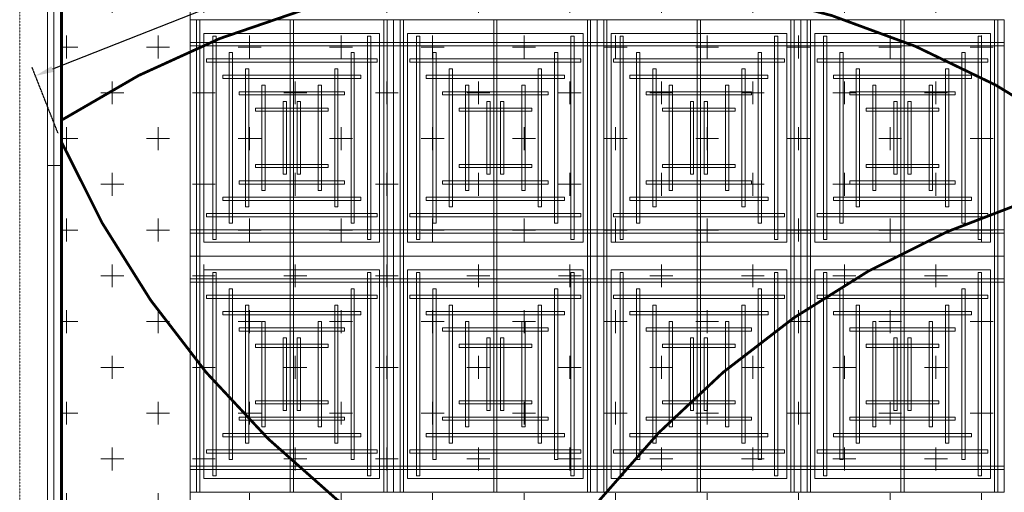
# Model space of a CAD drawing. Header units: millimetres. Extents: x 149250 to 222845, y -30669 to 18303.
# Tile 29 of 36: x 200153 to 205532, y 12381 to 14963. Entities that reach past the tile are written whole.
import ezdxf

# ---------------------------------------------------------------- set-up
doc = ezdxf.new("R2010")
doc.units = ezdxf.units.MM
doc.header["$MEASUREMENT"] = 0
doc.header["$PDMODE"] = 3
doc.linetypes.add('( Hidden )', pattern=[0.375, 0.25, -0.125])
doc.linetypes.add('IRISH HOUSE_FF46_HYD AIRPORT_HVAC DUCTING LAYOUT 3$0$( Dashed )', pattern=[0.75, 0.5, -0.25])
doc.layers.get('0').update_dxf_attribs({"lineweight": 5})
doc.layers.get('Defpoints').update_dxf_attribs({"color": 2, "lineweight": 20})
for name, color, linetype, lineweight in [('A-ANNO-DIMS-30', 7, 'Continuous', 5), ('IRISH HOUSE_FF46_HYD AIRPORT_HVAC DUCTING LAYOUT 3$0$02_Elevation 00', 8, 'Continuous', 9), ('IRISH HOUSE_FF46_HYD AIRPORT_HVAC DUCTING LAYOUT 3$0$08_Hatch', 140, 'Continuous', 9), ('IRISH HOUSE_FF46_HYD AIRPORT_HVAC DUCTING LAYOUT 3$0$Ceiling', 14, 'Continuous', 9), ('IRISH HOUSE_FF46_HYD AIRPORT_HVAC DUCTING LAYOUT 3$0$Furniture', 14, 'Continuous', 9), ('IRISH HOUSE_FF46_HYD AIRPORT_HVAC DUCTING LAYOUT 3$0$Grey', 8, 'Continuous', 9)]:
    doc.layers.add(name, color=color, linetype=linetype, lineweight=lineweight)
doc.layers.add('IRISH HOUSE_FF46_HYD AIRPORT_HVAC DUCTING LAYOUT 3$0$03 Partition', color=7, linetype='Continuous', lineweight=25, true_color=0x2776bb)
doc.layers.add('M-MEP-ELPR-EQUIP', color=6, linetype='Continuous', lineweight=20, true_color=0xff00ff)
doc.layers.add('IRISH HOUSE_FF46_HYD AIRPORT_HVAC DUCTING LAYOUT 3$0$Flooring', color=8, linetype='Continuous')
doc.layers.add('IRISH HOUSE_FF46_HYD AIRPORT_HVAC DUCTING LAYOUT 3$0$RCP LAYOUT', color=9, linetype='Continuous', true_color=0x808080)
doc.styles.add('Oswald Light', font='txt')
doc.dimstyles.new('MDS-50', dxfattribs={"dimtxt": 100, "dimasz": 100, "dimexe": 50, "dimexo": 50, "dimgap": 25, "dimtad": 1, "dimdec": 0, "dimtxsty": 'Oswald Light', "dimcen": 0, "dimdle": 1.5875, "dimazin": 0, "dimtfac": 1, "dimtdec": 0, "dimtix": 1, "dimtmove": 0, "dimatfit": 0, "dimfxl": 1, "dimfrac": 2, "dimtolj": 1, "dimarcsym": 0})
pattern_1 = [(0, (215845.97, -9187), (250, 250), [125, -375]), (90, (215908.47, -9249.5), (-250, 250), [125, -375])]

# ---------------------------------------------------------------- blocks, each defined once
blk = doc.blocks.new('IRISH HOUSE_FF46_HYD AIRPORT_HVAC DUCTING LAYOUT 3$0$IRISH HOUSE-RCP LAYOUT')
at = {"color": 8, "lineweight": 0, "ltscale": 0.25, "true_color": 0x808080}
for p, q in [((736.3, 1918.2), (736.3, 8372.8)), ((736.3, 4500), (736.3, 5790.9)), ((736.3, 5790.9), (1848.5, 5790.9)), ((2960.8, 5790.9), (1848.5, 5790.9)), ((1848.5, 5790.9), (1848.5, 4500)), ((1848.5, 5790.9), (1848.5, 4500)), ((2960.8, 4500), (2960.8, 5790.9)), ((2960.8, 5790.9), (4073.1, 5790.9)), ((2960.8, 4500), (2960.8, 5790.9)), ((4073.1, 5790.9), (4073.1, 4500)), ((5185.4, 5790.9), (4073.1, 5790.9)), ((4073.1, 5790.9), (4073.1, 4500)), ((5185.4, 4500), (5185.4, 5790.9)), ((812.5, 4576.2), (812.5, 5714.7)), ((812.5, 5714.7), (1772.3, 5714.7)), ((1772.3, 5714.7), (1772.3, 4576.2)), ((2884.6, 5714.7), (1924.7, 5714.7)), ((1924.7, 5714.7), (1924.7, 4576.2)), ((2884.6, 4576.2), (2884.6, 5714.7)), ((3037, 4576.2), (3037, 5714.7)), ((3037, 5714.7), (3996.9, 5714.7)), ((3996.9, 5714.7), (3996.9, 4576.2)), ((5109.2, 5714.7), (4149.3, 5714.7)), ((4149.3, 5714.7), (4149.3, 4576.2)), ((5109.2, 4576.2), (5109.2, 5714.7)), ((1772.3, 4576.2), (812.5, 4576.2)), ((1924.7, 4576.2), (2884.6, 4576.2)), ((3996.9, 4576.2), (3037, 4576.2)), ((4149.3, 4576.2), (5109.2, 4576.2)), ((1848.5, 4500), (736.3, 4500)), ((736.3, 4500), (736.3, 3209.1)), ((1848.5, 4500), (736.3, 4500)), ((1848.5, 4500), (2960.8, 4500)), ((1848.5, 3209.1), (1848.5, 4500)), ((1848.5, 4500), (2960.8, 4500)), ((1848.5, 3209.1), (1848.5, 4500)), ((4073.1, 4500), (2960.8, 4500)), ((2960.8, 4500), (2960.8, 3209.1)), ((4073.1, 4500), (2960.8, 4500)), ((2960.8, 4500), (2960.8, 3209.1)), ((4073.1, 3209.1), (4073.1, 4500)), ((4073.1, 4500), (5185.4, 4500)), ((4073.1, 3209.1), (4073.1, 4500)), ((4073.1, 4500), (5185.4, 4500)), ((5185.4, 4500), (5185.4, 3209.1)), ((1772.3, 4423.8), (812.5, 4423.8)), ((812.5, 4423.8), (812.5, 3285.3)), ((1772.3, 3285.3), (1772.3, 4423.8)), ((1924.7, 4423.8), (2884.6, 4423.8)), ((1924.7, 3285.3), (1924.7, 4423.8)), ((2884.6, 4423.8), (2884.6, 3285.3)), ((3996.9, 4423.8), (3037, 4423.8)), ((3037, 4423.8), (3037, 3285.3)), ((3996.9, 3285.3), (3996.9, 4423.8)), ((4149.3, 4423.8), (5109.2, 4423.8)), ((4149.3, 3285.3), (4149.3, 4423.8)), ((5109.2, 4423.8), (5109.2, 3285.3)), ((812.5, 3285.3), (1772.3, 3285.3)), ((2884.6, 3285.3), (1924.7, 3285.3)), ((3037, 3285.3), (3996.9, 3285.3)), ((5109.2, 3285.3), (4149.3, 3285.3)), ((736.3, 3209.1), (1848.5, 3209.1)), ((2960.8, 3209.1), (1848.5, 3209.1)), ((2960.8, 3209.1), (4073.1, 3209.1)), ((5185.4, 3209.1), (4073.1, 3209.1))]:
    blk.add_line(p, q, dxfattribs=at)
at = {"layer": 'IRISH HOUSE_FF46_HYD AIRPORT_HVAC DUCTING LAYOUT 3$0$02_Elevation 00', "color": 8, "lineweight": 0, "ltscale": 0.25, "true_color": 0x808080}
blk.add_line((34, 4994.4), (34, -5030.7), dxfattribs=at)
at = {"layer": 'IRISH HOUSE_FF46_HYD AIRPORT_HVAC DUCTING LAYOUT 3$0$03 Partition', "color": 8, "lineweight": 0, "ltscale": 0.25, "true_color": 0x808080}
blk.add_line((-42.2, 4994.4), (-42.2, 7494.2), dxfattribs=at)
at = {"layer": 'IRISH HOUSE_FF46_HYD AIRPORT_HVAC DUCTING LAYOUT 3$0$08_Hatch', "color": 8, "lineweight": 0, "ltscale": 0.25, "true_color": 0x808080}
for p, q in [((-42.2, 4994.4), (-42.2, 7580.7)), ((34, 7504.5), (34, 4994.4)), ((34, 4994.4), (-42.2, 4994.4))]:
    blk.add_line(p, q, dxfattribs=at)
at = {"layer": 'IRISH HOUSE_FF46_HYD AIRPORT_HVAC DUCTING LAYOUT 3$0$Ceiling', "color": 8, "lineweight": 0, "ltscale": 0.25, "true_color": 0x808080}
for p, q in [((789.9, 5790.9), (772, 5790.9)), ((772, 5790.9), (772, 4500)), ((789.9, 4500), (789.9, 5790.9)), ((1283.5, 4500), (1283.5, 5790.9)), ((1283.5, 5790.9), (1301.3, 5790.9)), ((1301.3, 5790.9), (1301.3, 4500)), ((1794.9, 4500), (1794.9, 5790.9)), ((1794.9, 5790.9), (1812.8, 5790.9)), ((1812.8, 5790.9), (1812.8, 4500)), ((1902.2, 5790.9), (1884.3, 5790.9)), ((1884.3, 5790.9), (1884.3, 4500)), ((1902.2, 4500), (1902.2, 5790.9)), ((2413.6, 5790.9), (2395.8, 5790.9)), ((2395.8, 5790.9), (2395.8, 4500)), ((2413.6, 4500), (2413.6, 5790.9)), ((2907.2, 4500), (2907.2, 5790.9)), ((2907.2, 5790.9), (2925.1, 5790.9)), ((2925.1, 5790.9), (2925.1, 4500)), ((3014.4, 5790.9), (2996.6, 5790.9)), ((2996.6, 5790.9), (2996.6, 4500)), ((3014.4, 4500), (3014.4, 5790.9)), ((3508, 4500), (3508, 5790.9)), ((3508, 5790.9), (3525.9, 5790.9)), ((3525.9, 5790.9), (3525.9, 4500)), ((4019.5, 4500), (4019.5, 5790.9)), ((4019.5, 5790.9), (4037.4, 5790.9)), ((4037.4, 5790.9), (4037.4, 4500)), ((4126.7, 5790.9), (4108.9, 5790.9)), ((4108.9, 5790.9), (4108.9, 4500)), ((4126.7, 4500), (4126.7, 5790.9)), ((4638.2, 5790.9), (4620.3, 5790.9)), ((4620.3, 5790.9), (4620.3, 4500)), ((4638.2, 4500), (4638.2, 5790.9)), ((5131.8, 4500), (5131.8, 5790.9)), ((5131.8, 5790.9), (5149.6, 5790.9)), ((5149.6, 5790.9), (5149.6, 4500)), ((1848.5, 5665.8), (736.3, 5665.8)), ((736.3, 5665.8), (736.3, 5648)), ((861.4, 4589.4), (861.4, 5701.6)), ((861.4, 5701.6), (879.3, 5701.6)), ((879.3, 5701.6), (879.3, 4589.4)), ((1705.6, 4589.4), (1705.6, 5701.6)), ((1705.6, 5701.6), (1723.4, 5701.6)), ((1723.4, 5701.6), (1723.4, 4589.4)), ((1848.5, 5648), (1848.5, 5665.8)), ((1848.5, 5665.8), (2960.8, 5665.8)), ((1848.5, 5648), (1848.5, 5665.8)), ((1991.5, 5701.6), (1973.7, 5701.6)), ((1973.7, 5701.6), (1973.7, 4589.4)), ((1991.5, 4589.4), (1991.5, 5701.6)), ((2835.7, 5701.6), (2817.8, 5701.6)), ((2817.8, 5701.6), (2817.8, 4589.4)), ((2835.7, 4589.4), (2835.7, 5701.6)), ((4073.1, 5665.8), (2960.8, 5665.8)), ((2960.8, 5665.8), (2960.8, 5648)), ((2960.8, 5665.8), (2960.8, 5648)), ((3085.9, 4589.4), (3085.9, 5701.6)), ((3085.9, 5701.6), (3103.8, 5701.6)), ((3103.8, 5701.6), (3103.8, 4589.4)), ((3930.1, 4589.4), (3930.1, 5701.6)), ((3930.1, 5701.6), (3948, 5701.6)), ((3948, 5701.6), (3948, 4589.4)), ((4073.1, 5648), (4073.1, 5665.8)), ((4073.1, 5648), (4073.1, 5665.8)), ((4073.1, 5665.8), (5185.4, 5665.8)), ((4216.1, 5701.6), (4198.2, 5701.6)), ((4198.2, 5701.6), (4198.2, 4589.4)), ((4216.1, 4589.4), (4216.1, 5701.6)), ((5060.3, 5701.6), (5042.4, 5701.6)), ((5042.4, 5701.6), (5042.4, 4589.4)), ((5060.3, 4589.4), (5060.3, 5701.6)), ((5185.4, 5665.8), (5185.4, 5648)), ((736.3, 5648), (1848.5, 5648)), ((950.7, 4678.8), (950.7, 5612.2)), ((950.7, 5612.2), (968.6, 5612.2)), ((968.6, 5612.2), (968.6, 4678.8)), ((1616.2, 4678.8), (1616.2, 5612.2)), ((1616.2, 5612.2), (1634.1, 5612.2)), ((1634.1, 5612.2), (1634.1, 4678.8)), ((2960.8, 5648), (1848.5, 5648)), ((2080.9, 5612.2), (2063, 5612.2)), ((2063, 5612.2), (2063, 4678.8)), ((2080.9, 4678.8), (2080.9, 5612.2)), ((2746.4, 5612.2), (2728.5, 5612.2)), ((2728.5, 5612.2), (2728.5, 4678.8)), ((2746.4, 4678.8), (2746.4, 5612.2)), ((2960.8, 5648), (4073.1, 5648)), ((3175.3, 4678.8), (3175.3, 5612.2)), ((3175.3, 5612.2), (3193.2, 5612.2)), ((3193.2, 5612.2), (3193.2, 4678.8)), ((3840.8, 4678.8), (3840.8, 5612.2)), ((3840.8, 5612.2), (3858.6, 5612.2)), ((3858.6, 5612.2), (3858.6, 4678.8)), ((5185.4, 5648), (4073.1, 5648)), ((4305.5, 5612.2), (4287.6, 5612.2)), ((4287.6, 5612.2), (4287.6, 4678.8)), ((4305.5, 4678.8), (4305.5, 5612.2)), ((4970.9, 5612.2), (4953, 5612.2)), ((4953, 5612.2), (4953, 4678.8)), ((4970.9, 4678.8), (4970.9, 5612.2)), ((825.6, 5576.5), (825.6, 5558.6)), ((1759.1, 5576.5), (825.6, 5576.5)), ((825.6, 5558.6), (1759.1, 5558.6)), ((1759.1, 5558.6), (1759.1, 5576.5)), ((1938, 5558.6), (1938, 5576.5)), ((1938, 5576.5), (2871.5, 5576.5)), ((2871.5, 5558.6), (1938, 5558.6)), ((2871.5, 5576.5), (2871.5, 5558.6)), ((3050.2, 5576.5), (3050.2, 5558.6)), ((3983.6, 5576.5), (3050.2, 5576.5)), ((3050.2, 5558.6), (3983.6, 5558.6)), ((3983.6, 5558.6), (3983.6, 5576.5)), ((4162.6, 5558.6), (4162.6, 5576.5)), ((4162.6, 5576.5), (5096, 5576.5)), ((5096, 5558.6), (4162.6, 5558.6)), ((5096, 5576.5), (5096, 5558.6)), ((1040.1, 4768.1), (1040.1, 5522.9)), ((1040.1, 5522.9), (1058, 5522.9)), ((1058, 5522.9), (1058, 4768.1)), ((1526.8, 4768.1), (1526.8, 5522.9)), ((1526.8, 5522.9), (1544.7, 5522.9)), ((1544.7, 5522.9), (1544.7, 4768.1)), ((2170.3, 5522.9), (2152.4, 5522.9)), ((2152.4, 5522.9), (2152.4, 4768.1)), ((2170.3, 4768.1), (2170.3, 5522.9)), ((2657, 5522.9), (2639.1, 5522.9)), ((2639.1, 5522.9), (2639.1, 4768.1)), ((2657, 4768.1), (2657, 5522.9)), ((3264.7, 4768.1), (3264.7, 5522.9)), ((3264.7, 5522.9), (3282.5, 5522.9)), ((3282.5, 5522.9), (3282.5, 4768.1)), ((3751.4, 4768.1), (3751.4, 5522.9)), ((3751.4, 5522.9), (3769.3, 5522.9)), ((3769.3, 5522.9), (3769.3, 4768.1)), ((4394.8, 5522.9), (4376.9, 5522.9)), ((4376.9, 5522.9), (4376.9, 4768.1)), ((4394.8, 4768.1), (4394.8, 5522.9)), ((4881.5, 5522.9), (4863.7, 5522.9)), ((4863.7, 5522.9), (4863.7, 4768.1)), ((4881.5, 4768.1), (4881.5, 5522.9)), ((915, 5487.1), (915, 5469.2)), ((1669.7, 5487.1), (915, 5487.1)), ((915, 5469.2), (1669.7, 5469.2)), ((1669.7, 5469.2), (1669.7, 5487.1)), ((2027.4, 5469.2), (2027.4, 5487.1)), ((2027.4, 5487.1), (2782.1, 5487.1)), ((2782.1, 5469.2), (2027.4, 5469.2)), ((2782.1, 5487.1), (2782.1, 5469.2)), ((3139.5, 5487.1), (3139.5, 5469.2)), ((3894.2, 5487.1), (3139.5, 5487.1)), ((3139.5, 5469.2), (3894.2, 5469.2)), ((3894.2, 5469.2), (3894.2, 5487.1)), ((4252, 5469.2), (4252, 5487.1)), ((4252, 5487.1), (5006.7, 5487.1)), ((5006.7, 5469.2), (4252, 5469.2)), ((5006.7, 5487.1), (5006.7, 5469.2)), ((1004.4, 5397.7), (1004.4, 5379.9)), ((1580.4, 5397.7), (1004.4, 5397.7)), ((1004.4, 5379.9), (1580.4, 5379.9)), ((1129.5, 4857.5), (1129.5, 5433.5)), ((1129.5, 5433.5), (1147.3, 5433.5)), ((1147.3, 5433.5), (1147.3, 4857.5)), ((1455.3, 5433.5), (1437.4, 5433.5)), ((1437.4, 5433.5), (1437.4, 4857.5)), ((1455.3, 4857.5), (1455.3, 5433.5)), ((1580.4, 5379.9), (1580.4, 5397.7)), ((2116.7, 5379.9), (2116.7, 5397.7)), ((2116.7, 5397.7), (2692.7, 5397.7)), ((2692.7, 5379.9), (2116.7, 5379.9)), ((2241.8, 4857.5), (2241.8, 5433.5)), ((2241.8, 5433.5), (2259.7, 5433.5)), ((2259.7, 5433.5), (2259.7, 4857.5)), ((2567.6, 5433.5), (2549.8, 5433.5)), ((2549.8, 5433.5), (2549.8, 4857.5)), ((2567.6, 4857.5), (2567.6, 5433.5)), ((2692.7, 5397.7), (2692.7, 5379.9)), ((3228.9, 5397.7), (3228.9, 5379.9)), ((3804.9, 5397.7), (3228.9, 5397.7)), ((3228.9, 5379.9), (3804.9, 5379.9)), ((3354, 4857.5), (3354, 5433.5)), ((3354, 5433.5), (3371.9, 5433.5)), ((3371.9, 5433.5), (3371.9, 4857.5)), ((3679.8, 5433.5), (3661.9, 5433.5)), ((3661.9, 5433.5), (3661.9, 4857.5)), ((3679.8, 4857.5), (3679.8, 5433.5)), ((3804.9, 5379.9), (3804.9, 5397.7)), ((4341.3, 5379.9), (4341.3, 5397.7)), ((4341.3, 5397.7), (4917.3, 5397.7)), ((4917.3, 5379.9), (4341.3, 5379.9)), ((4466.4, 4857.5), (4466.4, 5433.5)), ((4466.4, 5433.5), (4484.3, 5433.5)), ((4484.3, 5433.5), (4484.3, 4857.5)), ((4792.2, 5433.5), (4774.3, 5433.5)), ((4774.3, 5433.5), (4774.3, 4857.5)), ((4792.2, 4857.5), (4792.2, 5433.5)), ((4917.3, 5397.7), (4917.3, 5379.9)), ((1245.6, 4946.9), (1245.6, 5344.1)), ((1245.6, 5344.1), (1263.5, 5344.1)), ((1263.5, 5344.1), (1263.5, 4946.9)), ((1339.1, 5344.1), (1321.2, 5344.1)), ((1321.2, 5344.1), (1321.2, 4946.9)), ((1339.1, 4946.9), (1339.1, 5344.1)), ((2358, 4946.9), (2358, 5344.1)), ((2358, 5344.1), (2375.9, 5344.1)), ((2375.9, 5344.1), (2375.9, 4946.9)), ((2451.5, 5344.1), (2433.6, 5344.1)), ((2433.6, 5344.1), (2433.6, 4946.9)), ((2451.5, 4946.9), (2451.5, 5344.1)), ((3470.2, 4946.9), (3470.2, 5344.1)), ((3470.2, 5344.1), (3488.1, 5344.1)), ((3488.1, 5344.1), (3488.1, 4946.9)), ((3563.6, 5344.1), (3545.8, 5344.1)), ((3545.8, 5344.1), (3545.8, 4946.9)), ((3563.6, 4946.9), (3563.6, 5344.1)), ((4582.6, 4946.9), (4582.6, 5344.1)), ((4582.6, 5344.1), (4600.4, 5344.1)), ((4600.4, 5344.1), (4600.4, 4946.9)), ((4676, 5344.1), (4658.1, 5344.1)), ((4658.1, 5344.1), (4658.1, 4946.9)), ((4676, 4946.9), (4676, 5344.1)), ((1093.7, 5308.4), (1093.7, 5290.5)), ((1491, 5308.4), (1093.7, 5308.4)), ((1093.7, 5290.5), (1491, 5290.5)), ((1491, 5290.5), (1491, 5308.4)), ((2206.1, 5290.5), (2206.1, 5308.4)), ((2206.1, 5308.4), (2603.4, 5308.4)), ((2603.4, 5290.5), (2206.1, 5290.5)), ((2603.4, 5308.4), (2603.4, 5290.5)), ((3318.3, 5308.4), (3318.3, 5290.5)), ((3715.6, 5308.4), (3318.3, 5308.4)), ((3318.3, 5290.5), (3715.6, 5290.5)), ((3715.6, 5290.5), (3715.6, 5308.4)), ((4430.7, 5290.5), (4430.7, 5308.4)), ((4430.7, 5308.4), (4827.9, 5308.4)), ((4827.9, 5290.5), (4430.7, 5290.5)), ((4827.9, 5308.4), (4827.9, 5290.5)), ((1093.7, 4982.6), (1093.7, 5000.5)), ((1093.7, 5000.5), (1491, 5000.5)), ((1491, 4982.6), (1093.7, 4982.6)), ((1491, 5000.5), (1491, 4982.6)), ((2603.4, 5000.5), (2206.1, 5000.5)), ((2206.1, 5000.5), (2206.1, 4982.6)), ((2206.1, 4982.6), (2603.4, 4982.6)), ((2603.4, 4982.6), (2603.4, 5000.5)), ((3318.3, 4982.6), (3318.3, 5000.5)), ((3318.3, 5000.5), (3715.6, 5000.5)), ((3715.6, 4982.6), (3318.3, 4982.6)), ((3715.6, 5000.5), (3715.6, 4982.6)), ((4827.9, 5000.5), (4430.7, 5000.5)), ((4430.7, 5000.5), (4430.7, 4982.6)), ((4430.7, 4982.6), (4827.9, 4982.6)), ((4827.9, 4982.6), (4827.9, 5000.5)), ((1004.4, 4893.2), (1004.4, 4911.1)), ((1004.4, 4911.1), (1580.4, 4911.1)), ((1263.5, 4946.9), (1245.6, 4946.9)), ((1321.2, 4946.9), (1339.1, 4946.9)), ((1580.4, 4911.1), (1580.4, 4893.2)), ((2692.7, 4911.1), (2116.7, 4911.1)), ((2116.7, 4911.1), (2116.7, 4893.2)), ((2375.9, 4946.9), (2358, 4946.9)), ((2433.6, 4946.9), (2451.5, 4946.9)), ((2692.7, 4893.2), (2692.7, 4911.1)), ((3228.9, 4893.2), (3228.9, 4911.1)), ((3228.9, 4911.1), (3804.9, 4911.1)), ((3488.1, 4946.9), (3470.2, 4946.9)), ((3545.8, 4946.9), (3563.6, 4946.9)), ((3804.9, 4911.1), (3804.9, 4893.2)), ((4917.3, 4911.1), (4341.3, 4911.1)), ((4341.3, 4911.1), (4341.3, 4893.2)), ((4600.4, 4946.9), (4582.6, 4946.9)), ((4658.1, 4946.9), (4676, 4946.9)), ((4917.3, 4893.2), (4917.3, 4911.1)), ((1580.4, 4893.2), (1004.4, 4893.2)), ((1147.3, 4857.5), (1129.5, 4857.5)), ((1437.4, 4857.5), (1455.3, 4857.5)), ((2116.7, 4893.2), (2692.7, 4893.2)), ((2259.7, 4857.5), (2241.8, 4857.5)), ((2549.8, 4857.5), (2567.6, 4857.5)), ((3804.9, 4893.2), (3228.9, 4893.2)), ((3371.9, 4857.5), (3354, 4857.5)), ((3661.9, 4857.5), (3679.8, 4857.5)), ((4341.3, 4893.2), (4917.3, 4893.2)), ((4484.3, 4857.5), (4466.4, 4857.5)), ((4774.3, 4857.5), (4792.2, 4857.5)), ((915, 4803.9), (915, 4821.7)), ((915, 4821.7), (1669.7, 4821.7)), ((1669.7, 4803.9), (915, 4803.9)), ((1669.7, 4821.7), (1669.7, 4803.9)), ((2782.1, 4821.7), (2027.4, 4821.7)), ((2027.4, 4821.7), (2027.4, 4803.9)), ((2027.4, 4803.9), (2782.1, 4803.9)), ((2782.1, 4803.9), (2782.1, 4821.7)), ((3139.6, 4803.9), (3139.6, 4821.7)), ((3139.6, 4821.7), (3894.3, 4821.7)), ((3894.3, 4803.9), (3139.6, 4803.9)), ((3894.3, 4821.7), (3894.3, 4803.9)), ((5006.7, 4821.7), (4251.9, 4821.7)), ((4251.9, 4821.7), (4251.9, 4803.9)), ((4251.9, 4803.9), (5006.7, 4803.9)), ((5006.7, 4803.9), (5006.7, 4821.7)), ((1058, 4768.1), (1040.1, 4768.1)), ((1544.7, 4768.1), (1526.8, 4768.1)), ((2152.4, 4768.1), (2170.3, 4768.1)), ((2639.1, 4768.1), (2657, 4768.1)), ((3282.5, 4768.1), (3264.7, 4768.1)), ((3769.3, 4768.1), (3751.4, 4768.1)), ((4376.9, 4768.1), (4394.8, 4768.1)), ((4863.7, 4768.1), (4881.5, 4768.1)), ((825.6, 4714.5), (825.6, 4732.4)), ((825.6, 4732.4), (1759.1, 4732.4)), ((1759.1, 4714.5), (825.6, 4714.5)), ((1759.1, 4732.4), (1759.1, 4714.5)), ((2871.5, 4732.4), (1938, 4732.4)), ((1938, 4732.4), (1938, 4714.5)), ((1938, 4714.5), (2871.5, 4714.5)), ((2871.5, 4714.5), (2871.5, 4732.4)), ((3050.2, 4714.5), (3050.2, 4732.4)), ((3050.2, 4732.4), (3983.6, 4732.4)), ((3983.6, 4714.5), (3050.2, 4714.5)), ((3983.6, 4732.4), (3983.6, 4714.5)), ((5096, 4732.4), (4162.6, 4732.4)), ((4162.6, 4732.4), (4162.6, 4714.5)), ((4162.6, 4714.5), (5096, 4714.5)), ((5096, 4714.5), (5096, 4732.4)), ((736.3, 4643), (1848.5, 4643)), ((736.3, 4625.1), (736.3, 4643)), ((968.6, 4678.8), (950.7, 4678.8)), ((1634.1, 4678.8), (1616.2, 4678.8)), ((2960.8, 4643), (1848.5, 4643)), ((1848.5, 4643), (1848.5, 4625.1)), ((1848.5, 4643), (1848.5, 4625.1)), ((2063, 4678.8), (2080.9, 4678.8)), ((2728.5, 4678.8), (2746.4, 4678.8)), ((2960.8, 4643), (4073.1, 4643)), ((2960.8, 4625.1), (2960.8, 4643)), ((2960.8, 4625.1), (2960.8, 4643)), ((3193.2, 4678.8), (3175.3, 4678.8)), ((3858.6, 4678.8), (3840.8, 4678.8)), ((4073.1, 4643), (4073.1, 4625.1)), ((5185.4, 4643), (4073.1, 4643)), ((4073.1, 4643), (4073.1, 4625.1)), ((4287.6, 4678.8), (4305.5, 4678.8)), ((4953, 4678.8), (4970.9, 4678.8)), ((5185.4, 4625.1), (5185.4, 4643)), ((1848.5, 4625.1), (736.3, 4625.1)), ((879.3, 4589.4), (861.4, 4589.4)), ((1723.4, 4589.4), (1705.6, 4589.4)), ((1848.5, 4625.1), (2960.8, 4625.1)), ((1973.7, 4589.4), (1991.5, 4589.4)), ((2817.8, 4589.4), (2835.7, 4589.4)), ((4073.1, 4625.1), (2960.8, 4625.1)), ((3103.8, 4589.4), (3085.9, 4589.4)), ((3948, 4589.4), (3930.1, 4589.4)), ((4073.1, 4625.1), (5185.4, 4625.1)), ((4198.2, 4589.4), (4216.1, 4589.4)), ((5042.4, 4589.4), (5060.3, 4589.4)), ((772, 4500), (789.9, 4500)), ((772, 3209.1), (772, 4500)), ((772, 4500), (789.9, 4500)), ((789.9, 4500), (789.9, 3209.1)), ((1301.3, 4500), (1283.5, 4500)), ((1283.5, 4500), (1283.5, 3209.1)), ((1301.3, 4500), (1283.5, 4500)), ((1301.3, 3209.1), (1301.3, 4500)), ((1812.8, 4500), (1794.9, 4500)), ((1794.9, 4500), (1794.9, 3209.1)), ((1812.8, 4500), (1794.9, 4500)), ((1812.8, 3209.1), (1812.8, 4500)), ((1884.3, 4500), (1902.2, 4500)), ((1884.3, 3209.1), (1884.3, 4500)), ((1884.3, 4500), (1902.2, 4500)), ((1902.2, 4500), (1902.2, 3209.1)), ((2395.8, 4500), (2413.6, 4500)), ((2395.8, 3209.1), (2395.8, 4500)), ((2395.8, 4500), (2413.6, 4500)), ((2413.6, 4500), (2413.6, 3209.1)), ((2925.1, 4500), (2907.2, 4500)), ((2907.2, 4500), (2907.2, 3209.1)), ((2925.1, 4500), (2907.2, 4500)), ((2925.1, 3209.1), (2925.1, 4500)), ((2996.6, 4500), (3014.4, 4500)), ((2996.6, 3209.1), (2996.6, 4500)), ((2996.6, 4500), (3014.4, 4500)), ((3014.4, 4500), (3014.4, 3209.1)), ((3525.9, 4500), (3508, 4500)), ((3508, 4500), (3508, 3209.1)), ((3525.9, 4500), (3508, 4500)), ((3525.9, 3209.1), (3525.9, 4500)), ((4037.4, 4500), (4019.5, 4500)), ((4019.5, 4500), (4019.5, 3209.1)), ((4037.4, 4500), (4019.5, 4500)), ((4037.4, 3209.1), (4037.4, 4500)), ((4108.9, 4500), (4126.7, 4500)), ((4108.9, 3209.1), (4108.9, 4500)), ((4108.9, 4500), (4126.7, 4500)), ((4126.7, 4500), (4126.7, 3209.1)), ((4620.3, 4500), (4638.2, 4500)), ((4620.3, 3209.1), (4620.3, 4500)), ((4620.3, 4500), (4638.2, 4500)), ((4638.2, 4500), (4638.2, 3209.1)), ((5149.6, 4500), (5131.8, 4500)), ((5131.8, 4500), (5131.8, 3209.1)), ((5149.6, 4500), (5131.8, 4500)), ((5149.6, 3209.1), (5149.6, 4500)), ((1848.5, 4374.9), (736.3, 4374.9)), ((736.3, 4374.9), (736.3, 4357.1)), ((879.3, 4410.7), (861.4, 4410.7)), ((861.4, 4410.7), (861.4, 3298.5)), ((879.3, 3298.5), (879.3, 4410.7)), ((1723.4, 4410.7), (1705.6, 4410.7)), ((1705.6, 4410.7), (1705.6, 3298.5)), ((1723.4, 3298.5), (1723.4, 4410.7)), ((1848.5, 4357.1), (1848.5, 4374.9)), ((1848.5, 4374.9), (2960.8, 4374.9)), ((1848.5, 4357.1), (1848.5, 4374.9)), ((1973.7, 4410.7), (1991.5, 4410.7)), ((1973.7, 3298.5), (1973.7, 4410.7)), ((1991.5, 4410.7), (1991.5, 3298.5)), ((2817.8, 4410.7), (2835.7, 4410.7)), ((2817.8, 3298.5), (2817.8, 4410.7)), ((2835.7, 4410.7), (2835.7, 3298.5)), ((4073.1, 4374.9), (2960.8, 4374.9)), ((2960.8, 4374.9), (2960.8, 4357.1)), ((2960.8, 4374.9), (2960.8, 4357.1)), ((3103.8, 4410.7), (3085.9, 4410.7)), ((3085.9, 4410.7), (3085.9, 3298.5)), ((3103.8, 3298.5), (3103.8, 4410.7)), ((3948, 4410.7), (3930.1, 4410.7)), ((3930.1, 4410.7), (3930.1, 3298.5)), ((3948, 3298.5), (3948, 4410.7)), ((4073.1, 4357.1), (4073.1, 4374.9)), ((4073.1, 4357.1), (4073.1, 4374.9)), ((4073.1, 4374.9), (5185.4, 4374.9)), ((4198.2, 4410.7), (4216.1, 4410.7)), ((4198.2, 3298.5), (4198.2, 4410.7)), ((4216.1, 4410.7), (4216.1, 3298.5)), ((5042.4, 4410.7), (5060.3, 4410.7)), ((5042.4, 3298.5), (5042.4, 4410.7)), ((5060.3, 4410.7), (5060.3, 3298.5)), ((5185.4, 4374.9), (5185.4, 4357.1)), ((736.3, 4357.1), (1848.5, 4357.1)), ((968.6, 4321.3), (950.7, 4321.3)), ((950.7, 4321.3), (950.7, 3387.9)), ((968.6, 3387.9), (968.6, 4321.3)), ((1634.1, 4321.3), (1616.2, 4321.3)), ((1616.2, 4321.3), (1616.2, 3387.9)), ((1634.1, 3387.9), (1634.1, 4321.3)), ((2960.8, 4357.1), (1848.5, 4357.1)), ((2063, 4321.3), (2080.9, 4321.3)), ((2063, 3387.9), (2063, 4321.3)), ((2080.9, 4321.3), (2080.9, 3387.9)), ((2728.5, 4321.3), (2746.4, 4321.3)), ((2728.5, 3387.9), (2728.5, 4321.3)), ((2746.4, 4321.3), (2746.4, 3387.9)), ((2960.8, 4357.1), (4073.1, 4357.1)), ((3193.2, 4321.3), (3175.3, 4321.3)), ((3175.3, 4321.3), (3175.3, 3387.9)), ((3193.2, 3387.9), (3193.2, 4321.3)), ((3858.6, 4321.3), (3840.8, 4321.3)), ((3840.8, 4321.3), (3840.8, 3387.9)), ((3858.6, 3387.9), (3858.6, 4321.3)), ((5185.4, 4357.1), (4073.1, 4357.1)), ((4287.6, 4321.3), (4305.5, 4321.3)), ((4287.6, 3387.9), (4287.6, 4321.3)), ((4305.5, 4321.3), (4305.5, 3387.9)), ((4953, 4321.3), (4970.9, 4321.3)), ((4953, 3387.9), (4953, 4321.3)), ((4970.9, 4321.3), (4970.9, 3387.9)), ((825.6, 4285.6), (825.6, 4267.7)), ((1759.1, 4285.6), (825.6, 4285.6)), ((825.6, 4267.7), (1759.1, 4267.7)), ((1759.1, 4267.7), (1759.1, 4285.6)), ((1938, 4267.7), (1938, 4285.6)), ((1938, 4285.6), (2871.5, 4285.6)), ((2871.5, 4267.7), (1938, 4267.7)), ((2871.5, 4285.6), (2871.5, 4267.7)), ((3050.2, 4285.6), (3050.2, 4267.7)), ((3983.6, 4285.6), (3050.2, 4285.6)), ((3050.2, 4267.7), (3983.6, 4267.7)), ((3983.6, 4267.7), (3983.6, 4285.6)), ((4162.6, 4267.7), (4162.6, 4285.6)), ((4162.6, 4285.6), (5096, 4285.6)), ((5096, 4267.7), (4162.6, 4267.7)), ((5096, 4285.6), (5096, 4267.7)), ((915, 4196.2), (915, 4178.3)), ((1669.7, 4196.2), (915, 4196.2)), ((1058, 4231.9), (1040.1, 4231.9)), ((1040.1, 4231.9), (1040.1, 3477.2)), ((1058, 3477.2), (1058, 4231.9)), ((1544.7, 4231.9), (1526.8, 4231.9)), ((1526.8, 4231.9), (1526.8, 3477.2)), ((1544.7, 3477.2), (1544.7, 4231.9)), ((1669.7, 4178.3), (1669.7, 4196.2)), ((2027.4, 4178.3), (2027.4, 4196.2)), ((2027.4, 4196.2), (2782.1, 4196.2)), ((2152.4, 4231.9), (2170.3, 4231.9)), ((2152.4, 3477.2), (2152.4, 4231.9)), ((2170.3, 4231.9), (2170.3, 3477.2)), ((2639.1, 4231.9), (2657, 4231.9)), ((2639.1, 3477.2), (2639.1, 4231.9)), ((2657, 4231.9), (2657, 3477.2)), ((2782.1, 4196.2), (2782.1, 4178.3)), ((3139.6, 4196.2), (3139.6, 4178.3)), ((3894.3, 4196.2), (3139.6, 4196.2)), ((3282.5, 4231.9), (3264.7, 4231.9)), ((3264.7, 4231.9), (3264.7, 3477.2)), ((3282.5, 3477.2), (3282.5, 4231.9)), ((3769.3, 4231.9), (3751.4, 4231.9)), ((3751.4, 4231.9), (3751.4, 3477.2)), ((3769.3, 3477.2), (3769.3, 4231.9)), ((3894.3, 4178.3), (3894.3, 4196.2)), ((4251.9, 4178.3), (4251.9, 4196.2)), ((4251.9, 4196.2), (5006.7, 4196.2)), ((4376.9, 4231.9), (4394.8, 4231.9)), ((4376.9, 3477.2), (4376.9, 4231.9)), ((4394.8, 4231.9), (4394.8, 3477.2)), ((4863.7, 4231.9), (4881.5, 4231.9)), ((4863.7, 3477.2), (4863.7, 4231.9)), ((4881.5, 4231.9), (4881.5, 3477.2)), ((5006.7, 4196.2), (5006.7, 4178.3)), ((915, 4178.3), (1669.7, 4178.3)), ((1147.3, 4142.6), (1129.5, 4142.6)), ((1129.5, 4142.6), (1129.5, 3566.6)), ((1147.3, 3566.6), (1147.3, 4142.6)), ((1437.4, 4142.6), (1455.3, 4142.6)), ((1437.4, 3566.6), (1437.4, 4142.6)), ((1455.3, 4142.6), (1455.3, 3566.6)), ((2782.1, 4178.3), (2027.4, 4178.3)), ((2259.7, 4142.6), (2241.8, 4142.6)), ((2241.8, 4142.6), (2241.8, 3566.6)), ((2259.7, 3566.6), (2259.7, 4142.6)), ((2549.8, 4142.6), (2567.6, 4142.6)), ((2549.8, 3566.6), (2549.8, 4142.6)), ((2567.6, 4142.6), (2567.6, 3566.6)), ((3139.6, 4178.3), (3894.3, 4178.3)), ((3371.9, 4142.6), (3354, 4142.6)), ((3354, 4142.6), (3354, 3566.6)), ((3371.9, 3566.6), (3371.9, 4142.6)), ((3661.9, 4142.6), (3679.8, 4142.6)), ((3661.9, 3566.6), (3661.9, 4142.6)), ((3679.8, 4142.6), (3679.8, 3566.6)), ((5006.7, 4178.3), (4251.9, 4178.3)), ((4484.3, 4142.6), (4466.4, 4142.6)), ((4466.4, 4142.6), (4466.4, 3566.6)), ((4484.3, 3566.6), (4484.3, 4142.6)), ((4774.3, 4142.6), (4792.2, 4142.6)), ((4774.3, 3566.6), (4774.3, 4142.6)), ((4792.2, 4142.6), (4792.2, 3566.6)), ((1004.4, 4106.8), (1004.4, 4089)), ((1580.4, 4106.8), (1004.4, 4106.8)), ((1004.4, 4089), (1580.4, 4089)), ((1580.4, 4089), (1580.4, 4106.8)), ((2116.7, 4089), (2116.7, 4106.8)), ((2116.7, 4106.8), (2692.7, 4106.8)), ((2692.7, 4089), (2116.7, 4089)), ((2692.7, 4106.8), (2692.7, 4089)), ((3228.9, 4106.8), (3228.9, 4089)), ((3804.9, 4106.8), (3228.9, 4106.8)), ((3228.9, 4089), (3804.9, 4089)), ((3804.9, 4089), (3804.9, 4106.8)), ((4341.3, 4089), (4341.3, 4106.8)), ((4341.3, 4106.8), (4917.3, 4106.8)), ((4917.3, 4089), (4341.3, 4089)), ((4917.3, 4106.8), (4917.3, 4089)), ((1263.5, 4053.2), (1245.6, 4053.2)), ((1245.6, 4053.2), (1245.6, 3655.9)), ((1263.5, 3655.9), (1263.5, 4053.2)), ((1321.2, 4053.2), (1339.1, 4053.2)), ((1321.2, 3655.9), (1321.2, 4053.2)), ((1339.1, 4053.2), (1339.1, 3655.9)), ((2375.9, 4053.2), (2358, 4053.2)), ((2358, 4053.2), (2358, 3655.9)), ((2375.9, 3655.9), (2375.9, 4053.2)), ((2433.6, 4053.2), (2451.5, 4053.2)), ((2433.6, 3655.9), (2433.6, 4053.2)), ((2451.5, 4053.2), (2451.5, 3655.9)), ((3488.1, 4053.2), (3470.2, 4053.2)), ((3470.2, 4053.2), (3470.2, 3655.9)), ((3488.1, 3655.9), (3488.1, 4053.2)), ((3545.8, 4053.2), (3563.6, 4053.2)), ((3545.8, 3655.9), (3545.8, 4053.2)), ((3563.6, 4053.2), (3563.6, 3655.9)), ((4600.4, 4053.2), (4582.6, 4053.2)), ((4582.6, 4053.2), (4582.6, 3655.9)), ((4600.4, 3655.9), (4600.4, 4053.2)), ((4658.1, 4053.2), (4676, 4053.2)), ((4658.1, 3655.9), (4658.1, 4053.2)), ((4676, 4053.2), (4676, 3655.9)), ((1093.7, 4017.5), (1093.7, 3999.6)), ((1491, 4017.5), (1093.7, 4017.5)), ((1093.7, 3999.6), (1491, 3999.6)), ((1491, 3999.6), (1491, 4017.5)), ((2206.1, 3999.6), (2206.1, 4017.5)), ((2206.1, 4017.5), (2603.4, 4017.5)), ((2603.4, 3999.6), (2206.1, 3999.6)), ((2603.4, 4017.5), (2603.4, 3999.6)), ((3318.3, 4017.5), (3318.3, 3999.6)), ((3715.6, 4017.5), (3318.3, 4017.5)), ((3318.3, 3999.6), (3715.6, 3999.6)), ((3715.6, 3999.6), (3715.6, 4017.5)), ((4430.7, 3999.6), (4430.7, 4017.5)), ((4430.7, 4017.5), (4827.9, 4017.5)), ((4827.9, 3999.6), (4430.7, 3999.6)), ((4827.9, 4017.5), (4827.9, 3999.6)), ((1093.7, 3691.7), (1093.7, 3709.6)), ((1093.7, 3709.6), (1491, 3709.6)), ((1491, 3691.7), (1093.7, 3691.7)), ((1491, 3709.6), (1491, 3691.7)), ((2603.4, 3709.6), (2206.1, 3709.6)), ((2206.1, 3709.6), (2206.1, 3691.7)), ((2206.1, 3691.7), (2603.4, 3691.7)), ((2603.4, 3691.7), (2603.4, 3709.6)), ((3318.3, 3691.7), (3318.3, 3709.6)), ((3318.3, 3709.6), (3715.6, 3709.6)), ((3715.6, 3691.7), (3318.3, 3691.7)), ((3715.6, 3709.6), (3715.6, 3691.7)), ((4827.9, 3709.6), (4430.7, 3709.6)), ((4430.7, 3709.6), (4430.7, 3691.7)), ((4430.7, 3691.7), (4827.9, 3691.7)), ((4827.9, 3691.7), (4827.9, 3709.6)), ((1004.4, 3602.3), (1004.4, 3620.2)), ((1004.4, 3620.2), (1580.4, 3620.2)), ((1245.6, 3655.9), (1263.5, 3655.9)), ((1339.1, 3655.9), (1321.2, 3655.9)), ((1580.4, 3620.2), (1580.4, 3602.3)), ((2692.7, 3620.2), (2116.7, 3620.2)), ((2116.7, 3620.2), (2116.7, 3602.3)), ((2358, 3655.9), (2375.9, 3655.9)), ((2451.5, 3655.9), (2433.6, 3655.9)), ((2692.7, 3602.3), (2692.7, 3620.2)), ((3228.9, 3602.3), (3228.9, 3620.2)), ((3228.9, 3620.2), (3804.9, 3620.2)), ((3470.2, 3655.9), (3488.1, 3655.9)), ((3563.6, 3655.9), (3545.8, 3655.9)), ((3804.9, 3620.2), (3804.9, 3602.3)), ((4917.3, 3620.2), (4341.3, 3620.2)), ((4341.3, 3620.2), (4341.3, 3602.3)), ((4582.6, 3655.9), (4600.4, 3655.9)), ((4676, 3655.9), (4658.1, 3655.9)), ((4917.3, 3602.3), (4917.3, 3620.2)), ((1580.4, 3602.3), (1004.4, 3602.3)), ((1129.5, 3566.6), (1147.3, 3566.6)), ((1455.3, 3566.6), (1437.4, 3566.6)), ((2116.7, 3602.3), (2692.7, 3602.3)), ((2241.8, 3566.6), (2259.7, 3566.6)), ((2567.6, 3566.6), (2549.8, 3566.6)), ((3804.9, 3602.3), (3228.9, 3602.3)), ((3354, 3566.6), (3371.9, 3566.6)), ((3679.8, 3566.6), (3661.9, 3566.6)), ((4341.3, 3602.3), (4917.3, 3602.3)), ((4466.4, 3566.6), (4484.3, 3566.6)), ((4792.2, 3566.6), (4774.3, 3566.6)), ((915, 3513), (915, 3530.8)), ((915, 3530.8), (1669.7, 3530.8)), ((1669.7, 3513), (915, 3513)), ((1669.7, 3530.8), (1669.7, 3513)), ((2782.1, 3530.8), (2027.4, 3530.8)), ((2027.4, 3530.8), (2027.4, 3513)), ((2027.4, 3513), (2782.1, 3513)), ((2782.1, 3513), (2782.1, 3530.8)), ((3139.5, 3513), (3139.5, 3530.8)), ((3139.5, 3530.8), (3894.2, 3530.8)), ((3894.2, 3513), (3139.5, 3513)), ((3894.2, 3530.8), (3894.2, 3513)), ((5006.7, 3530.8), (4252, 3530.8)), ((4252, 3530.8), (4252, 3513)), ((4252, 3513), (5006.7, 3513)), ((5006.7, 3513), (5006.7, 3530.8)), ((1040.1, 3477.2), (1058, 3477.2)), ((1526.8, 3477.2), (1544.7, 3477.2)), ((2170.3, 3477.2), (2152.4, 3477.2)), ((2657, 3477.2), (2639.1, 3477.2)), ((3264.7, 3477.2), (3282.5, 3477.2)), ((3751.4, 3477.2), (3769.3, 3477.2)), ((4394.8, 3477.2), (4376.9, 3477.2)), ((4881.5, 3477.2), (4863.7, 3477.2)), ((825.6, 3423.6), (825.6, 3441.5)), ((825.6, 3441.5), (1759.1, 3441.5)), ((1759.1, 3423.6), (825.6, 3423.6)), ((1759.1, 3441.5), (1759.1, 3423.6)), ((2871.5, 3441.5), (1938, 3441.5)), ((1938, 3441.5), (1938, 3423.6)), ((1938, 3423.6), (2871.5, 3423.6)), ((2871.5, 3423.6), (2871.5, 3441.5)), ((3050.2, 3423.6), (3050.2, 3441.5)), ((3050.2, 3441.5), (3983.6, 3441.5)), ((3983.6, 3423.6), (3050.2, 3423.6)), ((3983.6, 3441.5), (3983.6, 3423.6)), ((5096, 3441.5), (4162.6, 3441.5)), ((4162.6, 3441.5), (4162.6, 3423.6)), ((4162.6, 3423.6), (5096, 3423.6)), ((5096, 3423.6), (5096, 3441.5)), ((736.3, 3352.1), (1848.5, 3352.1)), ((736.3, 3334.2), (736.3, 3352.1)), ((950.7, 3387.9), (968.6, 3387.9)), ((1616.2, 3387.9), (1634.1, 3387.9)), ((2960.8, 3352.1), (1848.5, 3352.1)), ((1848.5, 3352.1), (1848.5, 3334.2)), ((1848.5, 3352.1), (1848.5, 3334.2)), ((2080.9, 3387.9), (2063, 3387.9)), ((2746.4, 3387.9), (2728.5, 3387.9)), ((2960.8, 3352.1), (4073.1, 3352.1)), ((2960.8, 3334.2), (2960.8, 3352.1)), ((2960.8, 3334.2), (2960.8, 3352.1)), ((3175.3, 3387.9), (3193.2, 3387.9)), ((3840.8, 3387.9), (3858.6, 3387.9)), ((4073.1, 3352.1), (4073.1, 3334.2)), ((5185.4, 3352.1), (4073.1, 3352.1)), ((4073.1, 3352.1), (4073.1, 3334.2)), ((4305.5, 3387.9), (4287.6, 3387.9)), ((4970.9, 3387.9), (4953, 3387.9)), ((5185.4, 3334.2), (5185.4, 3352.1)), ((1848.5, 3334.2), (736.3, 3334.2)), ((861.4, 3298.5), (879.3, 3298.5)), ((1705.6, 3298.5), (1723.4, 3298.5)), ((1848.5, 3334.2), (2960.8, 3334.2)), ((1991.5, 3298.5), (1973.7, 3298.5)), ((2835.7, 3298.5), (2817.8, 3298.5)), ((4073.1, 3334.2), (2960.8, 3334.2)), ((3085.9, 3298.5), (3103.8, 3298.5)), ((3930.1, 3298.5), (3948, 3298.5)), ((4073.1, 3334.2), (5185.4, 3334.2)), ((4216.1, 3298.5), (4198.2, 3298.5)), ((5060.3, 3298.5), (5042.4, 3298.5)), ((789.9, 3209.1), (772, 3209.1)), ((1283.5, 3209.1), (1301.3, 3209.1)), ((1794.9, 3209.1), (1812.8, 3209.1)), ((1902.2, 3209.1), (1884.3, 3209.1)), ((2413.6, 3209.1), (2395.8, 3209.1)), ((2907.2, 3209.1), (2925.1, 3209.1)), ((3014.4, 3209.1), (2996.6, 3209.1)), ((3508, 3209.1), (3525.9, 3209.1)), ((4019.5, 3209.1), (4037.4, 3209.1)), ((4126.7, 3209.1), (4108.9, 3209.1)), ((4638.2, 3209.1), (4620.3, 3209.1)), ((5131.8, 3209.1), (5149.6, 3209.1))]:
    blk.add_line(p, q, dxfattribs=at)
at = {"layer": 'IRISH HOUSE_FF46_HYD AIRPORT_HVAC DUCTING LAYOUT 3$0$Flooring', "color": 8, "lineweight": 0, "ltscale": 0.25, "true_color": 0x808080}
blk.add_line((-8.3, 7562.6), (-8.3, 1340.9), dxfattribs=at)
at = {"layer": 'IRISH HOUSE_FF46_HYD AIRPORT_HVAC DUCTING LAYOUT 3$0$Furniture', "color": 8, "lineweight": 0, "ltscale": 0.25, "true_color": 0x808080}
blk.add_line((-41.7, 7586.2), (-41.9, 944), dxfattribs=at)
at = {"layer": 'IRISH HOUSE_FF46_HYD AIRPORT_HVAC DUCTING LAYOUT 3$0$Grey', "color": 8, "linetype": 'IRISH HOUSE_FF46_HYD AIRPORT_HVAC DUCTING LAYOUT 3$0$( Dashed )', "lineweight": 0, "ltscale": 0.2, "true_color": 0x808080}
blk.add_line((-194.1, 7589), (-194.3, 1080), dxfattribs=at)
blk = doc.blocks.new('IRISH HOUSE_FF46_HYD AIRPORT_HVAC DUCTING LAYOUT 3')
at = {"layer": 'IRISH HOUSE_FF46_HYD AIRPORT_HVAC DUCTING LAYOUT 3$0$RCP LAYOUT', "lineweight": 0}
blk.add_blockref('IRISH HOUSE_FF46_HYD AIRPORT_HVAC DUCTING LAYOUT 3$0$IRISH HOUSE-RCP LAYOUT', (0, 0), dxfattribs=at)
blk = doc.blocks.new('*D22')
at = {"layer": 'A-ANNO-DIMS-30', "color": 0, "linetype": '( Hidden )', "lineweight": -2, "transparency": 16777216}
for p, q in [((205014.4, 16174.9), (204872.2, 16535.8)), ((200362.7, 14341.6), (200220.5, 14702.4))]:
    blk.add_line(p, q, dxfattribs=at)
at = {"layer": 'A-ANNO-DIMS-30', "color": 0, "lineweight": -2, "transparency": 16777216}
blk.add_line((204797.5, 16452.6), (200331.8, 14692.6), dxfattribs=at)
at = {"layer": 'A-ANNO-DIMS-30', "color": 0, "transparency": 16777216}
for points in [[(204791.4, 16468.1), (204803.6, 16437.1), (204890.6, 16489.3)], [(200325.7, 14708.1), (200338, 14677.1), (200238.8, 14655.9)]]:
    blk.add_solid(points, dxfattribs=at)
at = {"layer": 'Defpoints', "color": 0, "transparency": 16777216}
for p in [(205032.8, 16128.4), (200238.8, 14655.9), (200381, 14295.1)]:
    blk.add_point(p, dxfattribs=at)
at = {"layer": 'A-ANNO-DIMS-30', "color": 0, "transparency": 16777216, "insert": (202537.2, 15642.4), "char_height": 100, "attachment_point": 5, "rotation": 21.5106, "style": 'Oswald Light'}
blk.add_mtext('\\A1;5000', dxfattribs=at)

msp = doc.modelspace()

# ---------------------------------------------------------------- hatches: boundary and pattern name
at = {"lineweight": 0, "true_color": 0x0000ff}
h = msp.add_hatch(dxfattribs=at)
h.set_pattern_fill('CROSS', color=5, scale=1000)
h.set_pattern_definition(pattern_1)
h.paths.add_polyline_path([(210105.9, 18073.2), (207084.4, 18073.2), (207084.4, 17920.8), (206932, 17920.8), (206935.6, 18073.2), (202311.4, 18073.2), (202311.4, 17920.8), (202159, 17920.8), (202159, 18073.2), (201740.5, 18073.2, 0.406271), (200381, 16675.5), (200381, 16480.8), (200533.4, 16480.8), (200533.4, 16328.4), (200381, 16328.4), (200381, 14295.1, 0.953759)])
h.paths.add_polyline_path([(204882.8, 16128.4, -1), (205182.8, 16128.4, -1)], flags=16)
h.paths.add_polyline_path([(204945.3, 16015.9), (205120.3, 16015.9), (205120.3, 16240.9), (204945.3, 16240.9)], flags=8)
h = msp.add_hatch(dxfattribs=at)
h.set_pattern_fill('CROSS', color=5, scale=1000)
h.set_pattern_definition([(0, (215845.97, -9187), (250, 250), [125, -375]), (90, (215908.47, -9249.5), (-250, 250), [125, -375])])
h.paths.add_polyline_path([(200381, 7801.9), (200381, 6014.5, 1.836805), (200381, 14413.5), (200381, 10541.5, -0.975525)])
h.paths.add_polyline_path([(202944.7, 10214, -1), (203244.7, 10214, -1)], flags=16)
h.paths.add_polyline_path([(203007.2, 10101.5), (203182.2, 10101.5), (203182.2, 10326.5), (203007.2, 10326.5)], flags=8)
h = msp.add_hatch(dxfattribs=at)
h.set_pattern_fill('CROSS', color=5, scale=1000)
h.set_pattern_definition(pattern_1)
h.paths.add_polyline_path([(211786.8, 7155.2), (211787.1, 9019.5), (211775.6, 9019.5, -0.925054), (209949.7, 9161.9), (208543.7, 9171.7), (208543.7, 12178.1), (211274.8, 12178.1, 3.690222)])
h.paths.add_polyline_path([(207087.1, 9229, -1), (207387.1, 9229, -1)], flags=16)
h.paths.add_polyline_path([(207149.6, 9116.5), (207324.6, 9116.5), (207324.6, 9341.5), (207149.6, 9341.5)], flags=8)

# ---------------------------------------------------------------- linework, layer by layer
at = {"color": 5, "true_color": 0x0000ff, "const_width": 15}
for points in [[(200381, 14295.1), (200381, 16328.4), (200533.4, 16328.4), (200533.4, 16480.8), (200381, 16480.8), (200381, 16676.2, -0.406115), (201740.5, 18073.2), (202159, 18073.2), (202159, 17920.8), (202311.4, 17920.8), (202311.4, 18073.2), (206935.6, 18073.2), (206932, 17920.8), (207084.4, 17920.8), (207084.4, 18073.2), (210105.9, 18073.2, -0.953759)], [(200381, 6014.5), (200381, 7801.9, 0.975525), (200381, 10541.5), (200381, 14413.5, -1.836805)]]:
    msp.add_lwpolyline(points, format="xyb", close=True, dxfattribs=at)
msp.add_lwpolyline([(211274.8, 12178.1), (208543.7, 12178.1), (208543.7, 9171.7), (209949.7, 9161.9, 0.925054), (211775.6, 9019.5), (211787.1, 9019.5), (211786.8, 7155.2, -3.690224), (211274.8, 12178.1)], format="xyb", dxfattribs=at)

# ---------------------------------------------------------------- block references
at = {"layer": 'M-MEP-ELPR-EQUIP'}
msp.add_blockref('IRISH HOUSE_FF46_HYD AIRPORT_HVAC DUCTING LAYOUT 3', (200347, 9171.7), dxfattribs=at)

# ---------------------------------------------------------------- dimensions: what is measured, and where the dimension line sits
at = {"layer": 'A-ANNO-DIMS-30'}
dim = msp.add_aligned_dim(p1=(205032.8, 16128.4), p2=(200381, 14295.1), distance=-387.9, dimstyle='MDS-50', override={"dimpost": '<>', "dimfxl": 25.4, "dimarcsym": 2}, dxfattribs=at)
dim.commit()
dim.dimension.update_dxf_attribs({"geometry": '*D22', "text_midpoint": (202537.2, 15642.4)})

doc.saveas('drawing.dxf')
